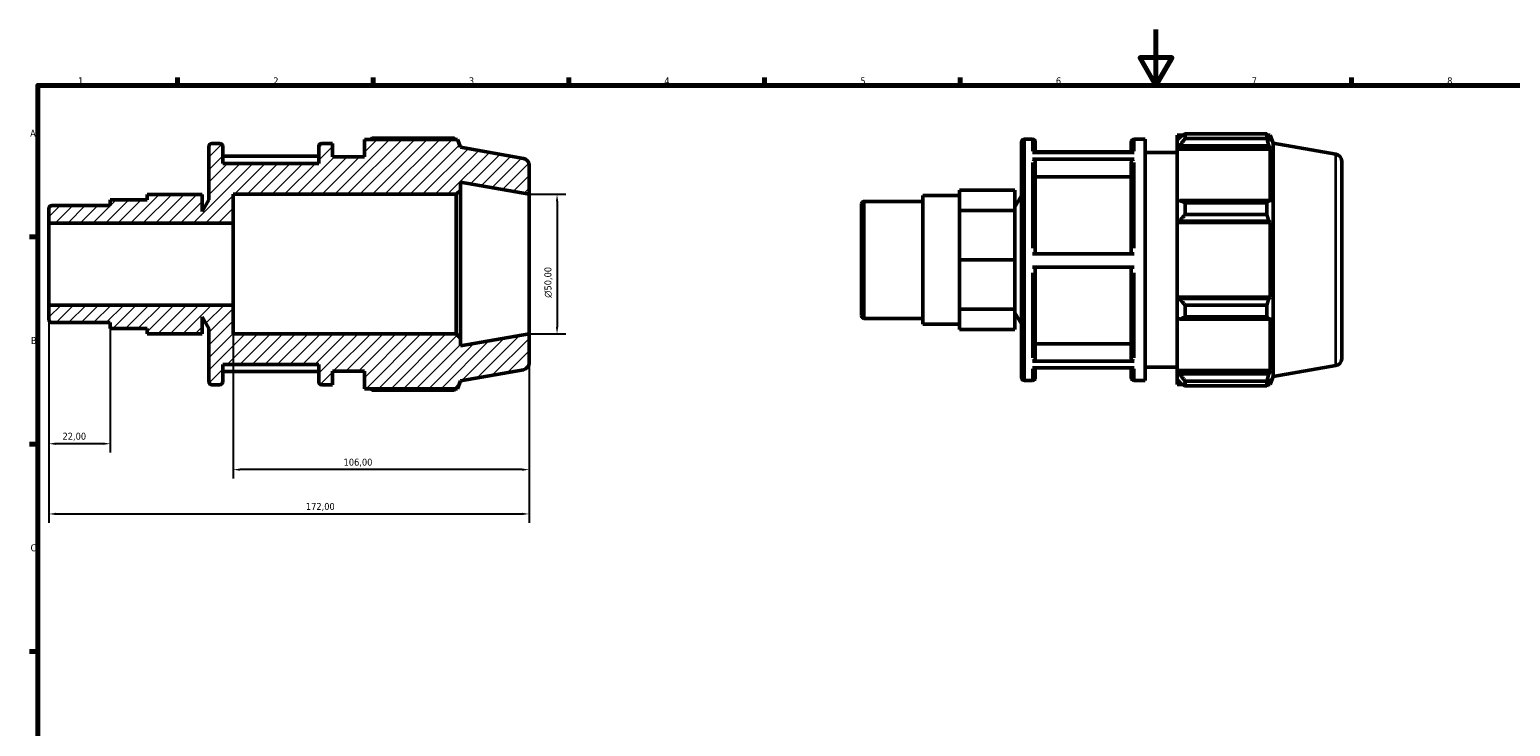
# Model space of a CAD drawing. Header units: millimetres. Extents: x 0 to 931, y 0 to 648.
# Tile 3 of 5: x 17 to 547, y 344 to 594. Entities that reach past the tile are written whole.
import ezdxf

# ---------------------------------------------------------------- set-up
doc = ezdxf.new("R2010")
doc.units = ezdxf.units.MM
for name, color, linetype, lineweight in [('Border (ISO)', 7, 'Continuous', 70), ('Dimension (ISO)', 7, 'Continuous', 25), ('Hatch (ISO)', 7, 'Continuous', 18), ('Visible (ISO)', 7, 'Continuous', 50), ('Visible Narrow (ISO)', 7, 'Continuous', 35)]:
    doc.layers.add(name, color=color, linetype=linetype, lineweight=lineweight)
doc.styles.add('Note Text (ISO)', font='tahoma.ttf')
doc.dimstyles.new('Default (ISO)', dxfattribs={"dimtxt": 2.5, "dimasz": 2.5, "dimexe": 3.175, "dimexo": 0, "dimgap": 0.762, "dimtad": 1, "dimrnd": 1e-08, "dimzin": 0, "dimtxsty": 'Note Text (ISO)', "dimcen": 0.09, "dimdle": 10, "dimclrd": 256, "dimclre": 256, "dimclrt": 256, "dimazin": 0, "dimtfac": 1.40208, "dimtmove": 0, "dimatfit": 3, "dimfxl": 1, "dimtolj": 1, "dimtzin": 0, "dimlwd": -1, "dimlwe": -1, "dimarcsym": 0})

# ---------------------------------------------------------------- blocks, each defined once
blk = doc.blocks.new('Borders Default Border')
at = {"layer": 'Border (ISO)'}
for p, q in [((70.08, 574), (70.08, 576.9)), ((140.17, 574), (140.17, 576.9)), ((210.25, 574), (210.25, 576.9)), ((280.33, 574), (280.33, 576.9)), ((350.42, 574), (350.42, 576.9)), ((490.58, 574), (490.58, 576.9)), ((20, 519.75), (17.1, 519.75)), ((20, 445.5), (17.1, 445.5)), ((20, 371.25), (17.1, 371.25))]:
    blk.add_line(p, q, dxfattribs=at)
at = {"layer": 'Border (ISO)', "flags": 128}
for points in [[(420.5, 594), (420.5, 574), (414.73, 584), (426.27, 584), (420.5, 574)], [(20, 20), (20, 574), (821, 574), (821, 20), (20, 20)]]:
    blk.add_lwpolyline(points, dxfattribs=at)
at = {"layer": 'Border (ISO)', "color": 232, "true_color": 0xca0064, "char_height": 2.5, "attachment_point": 7, "style": 'Note Text (ISO)'}
for s, insert in [('1', (34.48, 574.4)), ('2', (104.37, 574.4)), ('3', (174.43, 574.35)), ('4', (244.42, 574.4)), ('5', (314.64, 574.35)), ('6', (384.66, 574.35)), ('7', (454.77, 574.4)), ('8', (524.81, 574.34)), ('A', (17.29, 555.62)), ('B', (17.59, 481.38)), ('C', (17.43, 407.08))]:
    blk.add_mtext(s, dxfattribs=dict(at, insert=insert))
blk = doc.blocks.new('*D7')
at = {"layer": 'Defpoints', "color": 0, "transparency": 16777216}
for p in [(196, 535), (196, 485), (206, 485)]:
    blk.add_point(p, dxfattribs=at)
at = {"layer": 'Dimension (ISO)', "transparency": 16777216}
for p, q in [((196, 535), (209.18, 535)), ((206, 532.5), (206, 487.5)), ((196, 485), (209.18, 485))]:
    blk.add_line(p, q, dxfattribs=at)
for points in [[(205.58, 532.5), (206.42, 532.5), (206, 535)], [(205.58, 487.5), (206.42, 487.5), (206, 485)]]:
    blk.add_solid(points, dxfattribs=at)
at = {"layer": 'Dimension (ISO)', "color": 232, "true_color": 0xca0064, "transparency": 16777216, "insert": (201.48, 497.94), "char_height": 2.5, "attachment_point": 1, "rotation": 90, "style": 'Note Text (ISO)'}
blk.add_mtext('\\A1;\\fAIGDT|b0|i0;\\H2.5000;\\ln\\fTahoma|b0|i0;\\H2.5000;50,00', dxfattribs=at)
blk = doc.blocks.new('*D8')
at = {"layer": 'Defpoints', "color": 0, "transparency": 16777216}
for p in [(90, 495.33), (196, 485), (90, 436.37)]:
    blk.add_point(p, dxfattribs=at)
at = {"layer": 'Dimension (ISO)', "transparency": 16777216}
for p, q in [((90, 495.33), (90, 433.19)), ((196, 485), (196, 433.19)), ((193.5, 436.37), (92.5, 436.37))]:
    blk.add_line(p, q, dxfattribs=at)
for points in [[(92.5, 436.78), (92.5, 435.95), (90, 436.37)], [(193.5, 436.78), (193.5, 435.95), (196, 436.37)]]:
    blk.add_solid(points, dxfattribs=at)
at = {"layer": 'Dimension (ISO)', "color": 232, "true_color": 0xca0064, "transparency": 16777216, "insert": (129.55, 440.3), "char_height": 2.5, "attachment_point": 1, "style": 'Note Text (ISO)'}
blk.add_mtext('\\A1;106,00', dxfattribs=at)
blk = doc.blocks.new('*D9')
at = {"layer": 'Defpoints', "color": 0, "transparency": 16777216}
for p in [(24, 495.33), (46, 486.95), (24, 445.65)]:
    blk.add_point(p, dxfattribs=at)
at = {"layer": 'Dimension (ISO)', "transparency": 16777216}
for p, q in [((24, 495.33), (24, 442.47)), ((46, 486.95), (46, 442.47)), ((43.5, 445.65), (26.5, 445.65))]:
    blk.add_line(p, q, dxfattribs=at)
for points in [[(26.5, 446.07), (26.5, 445.23), (24, 445.65)], [(43.5, 446.07), (43.5, 445.23), (46, 445.65)]]:
    blk.add_solid(points, dxfattribs=at)
at = {"layer": 'Dimension (ISO)', "color": 232, "true_color": 0xca0064, "transparency": 16777216, "insert": (28.89, 449.59), "char_height": 2.5, "attachment_point": 1, "style": 'Note Text (ISO)'}
blk.add_mtext('\\A1;22,00', dxfattribs=at)
blk = doc.blocks.new('*D10')
at = {"layer": 'Defpoints', "color": 0, "transparency": 16777216}
for p in [(24, 495.33), (196, 485), (196, 420.5)]:
    blk.add_point(p, dxfattribs=at)
at = {"layer": 'Dimension (ISO)', "transparency": 16777216}
for p, q in [((24, 495.33), (24, 417.32)), ((196, 485), (196, 417.32)), ((26.5, 420.5), (193.5, 420.5))]:
    blk.add_line(p, q, dxfattribs=at)
for points in [[(26.5, 420.92), (26.5, 420.08), (24, 420.5)], [(193.5, 420.92), (193.5, 420.08), (196, 420.5)]]:
    blk.add_solid(points, dxfattribs=at)
at = {"layer": 'Dimension (ISO)', "color": 232, "true_color": 0xca0064, "transparency": 16777216, "insert": (116.05, 424.44), "char_height": 2.5, "attachment_point": 1, "style": 'Note Text (ISO)'}
blk.add_mtext('\\A1;172,00', dxfattribs=at)

msp = doc.modelspace()

# ---------------------------------------------------------------- hatches: boundary and pattern name
at = {"layer": 'Hatch (ISO)'}
h = msp.add_hatch(dxfattribs=at)
h.set_pattern_fill('ANSI31', color=256, scale=25.4, style=0)
h.set_pattern_definition([(45, (0, 0), (-2.245064, 2.245064), [])])
edge = h.paths.add_edge_path()
edge.add_ellipse((193.5, 474.598), major_axis=(0.434, -2.462), ratio=1, start_angle=0, end_angle=80)
edge.add_line((196, 474.598), (196, 485))
edge.add_line((196, 485), (171.429, 480.667))
edge.add_line((171.429, 480.667), (171.429, 483.5))
edge.add_line((171.429, 483.5), (169.929, 485))
edge.add_line((169.929, 485), (90, 485))
edge.add_line((90, 485), (90, 495.332))
edge.add_line((90, 495.332), (24, 495.332))
edge.add_line((24, 495.332), (24, 490.045))
edge.add_ellipse((25, 490.045), major_axis=(-1, 0), ratio=1, start_angle=0, end_angle=90)
edge.add_line((25, 489.045), (46, 489.045))
edge.add_line((46, 489.045), (46, 486.949))
edge.add_line((46, 486.95), (59.165, 486.95))
edge.add_line((59.165, 486.95), (59.165, 485.05))
edge.add_line((59.165, 485.05), (78.914, 485.05))
edge.add_line((78.914, 485.05), (78.914, 491.14))
edge.add_line((78.914, 491.14), (81.333, 486.949))
edge.add_line((81.333, 486.95), (81.333, 467.8))
edge.add_ellipse((82.333, 467.8), major_axis=(-1, 0), ratio=1, start_angle=0, end_angle=90)
edge.add_line((82.333, 466.8), (85.248, 466.8))
edge.add_ellipse((85.248, 467.8), major_axis=(0, -1), ratio=1, start_angle=0, end_angle=90)
edge.add_line((86.248, 467.8), (86.248, 474))
edge.add_line((86.248, 474), (120.648, 474))
edge.add_line((120.648, 474), (120.648, 467.8))
edge.add_ellipse((121.648, 467.8), major_axis=(-1, 0), ratio=1, start_angle=0, end_angle=90)
edge.add_line((121.648, 466.8), (125.562, 466.8))
edge.add_line((125.562, 466.8), (125.562, 471.6))
edge.add_line((125.562, 471.6), (137.029, 471.6))
edge.add_line((137.029, 471.6), (137.029, 465.36))
edge.add_line((137.029, 465.36), (170.407, 465.36))
edge.add_line((170.407, 465.36), (171.429, 468.167))
edge.add_line((171.429, 468.167), (193.934, 472.136))
edge = h.paths.add_edge_path()
edge.add_ellipse((193.5, 545.402), major_axis=(2.5, 0), ratio=1, start_angle=0, end_angle=80)
edge.add_line((193.934, 547.864), (171.429, 551.833))
edge.add_line((171.429, 551.833), (170.407, 554.64))
edge.add_line((170.407, 554.64), (137.029, 554.64))
edge.add_line((137.029, 554.64), (137.029, 548.4))
edge.add_line((137.029, 548.4), (125.562, 548.4))
edge.add_line((125.562, 548.4), (125.562, 553.2))
edge.add_line((125.562, 553.2), (121.648, 553.2))
edge.add_ellipse((121.648, 552.2), major_axis=(0, 1), ratio=1, start_angle=0, end_angle=90)
edge.add_line((120.648, 552.2), (120.648, 546))
edge.add_line((120.648, 546), (86.248, 546))
edge.add_line((86.248, 546), (86.248, 552.2))
edge.add_ellipse((85.248, 552.2), major_axis=(1, 0), ratio=1, start_angle=0, end_angle=90)
edge.add_line((85.248, 553.2), (82.333, 553.2))
edge.add_ellipse((82.333, 552.2), major_axis=(0, 1), ratio=1, start_angle=0, end_angle=90)
edge.add_line((81.333, 552.2), (81.333, 533.051))
edge.add_line((81.333, 533.051), (78.914, 528.86))
edge.add_line((78.914, 528.86), (78.914, 534.95))
edge.add_line((78.914, 534.95), (59.165, 534.95))
edge.add_line((59.165, 534.95), (59.165, 533.05))
edge.add_line((59.165, 533.051), (46, 533.051))
edge.add_line((46, 533.051), (46, 530.955))
edge.add_line((46, 530.955), (25, 530.955))
edge.add_ellipse((25, 529.955), major_axis=(0, 1), ratio=1, start_angle=0, end_angle=90)
edge.add_line((24, 529.955), (24, 524.668))
edge.add_line((24, 524.668), (90, 524.668))
edge.add_line((90, 524.668), (90, 535))
edge.add_line((90, 535), (169.929, 535))
edge.add_line((169.929, 535), (171.429, 536.5))
edge.add_line((171.429, 536.5), (171.429, 539.333))
edge.add_line((171.429, 539.333), (196, 535))
edge.add_line((196, 535), (196, 545.402))

# ---------------------------------------------------------------- linework, layer by layer
at = {"layer": 'Visible (ISO)'}
for p, q in [((81.333, 552.2), (81.333, 533.051)), ((85.248, 553.2), (82.333, 553.2)), ((86.248, 546), (86.248, 552.2)), ((120.648, 552.2), (120.648, 546)), ((125.562, 553.2), (121.648, 553.2)), ((125.562, 548.4), (125.562, 553.2)), ((170.407, 554.64), (137.029, 554.64)), ((137.029, 554.64), (137.029, 548.4)), ((169.184, 555.165), (139.909, 555.165)), ((171.429, 551.833), (170.407, 554.64)), ((193.934, 547.864), (171.429, 551.833)), ((372.365, 469.32), (372.365, 553.72)), ((373.365, 554.72), (376.279, 554.72)), ((377.279, 553.72), (377.279, 549.972)), ((411.679, 549.972), (411.679, 553.72)), ((412.679, 554.72), (416.593, 554.72)), ((416.593, 468.32), (416.593, 554.72)), ((428.06, 556.16), (428.06, 554.551)), ((428.06, 556.16), (430.103, 556.16)), ((429.02, 555.467), (428.06, 554.551)), ((428.06, 551.542), (428.06, 554.551)), ((428.06, 551.542), (429.02, 552.393)), ((429.02, 552.393), (460.914, 552.393)), ((430.94, 556.684), (430.94, 554.949)), ((430.94, 556.684), (460.215, 556.684)), ((460.215, 554.949), (430.94, 554.949)), ((460.215, 554.949), (460.215, 556.684)), ((460.52, 556.16), (461.438, 556.16)), ((461.438, 554.094), (460.914, 555.467)), ((460.914, 552.393), (461.438, 551.116)), ((462.46, 553.352), (461.438, 556.16)), ((461.438, 554.094), (461.438, 556.16)), ((462.46, 469.687), (462.46, 553.352)), ((484.965, 549.384), (462.46, 553.352)), ((120.648, 548.656), (86.248, 548.656)), ((137.029, 548.4), (125.562, 548.4)), ((376.279, 549.972), (412.679, 549.972)), ((412.679, 547.55), (376.279, 547.55)), ((411.679, 550.176), (377.279, 550.176)), ((377.279, 546.682), (377.279, 513.694)), ((411.679, 513.694), (411.679, 546.682)), ((416.593, 549.92), (428.06, 549.92)), ((428.06, 551.116), (428.06, 551.542)), ((428.06, 551.116), (428.06, 532.354)), ((428.06, 551.116), (461.438, 551.116)), ((461.438, 532.132), (461.438, 551.116)), ((487.031, 546.922), (487.031, 476.118)), ((120.648, 546), (86.248, 546)), ((196, 535), (196, 545.402)), ((411.679, 541.301), (377.279, 541.301)), ((169.929, 535), (171.429, 536.5)), ((171.429, 536.5), (171.429, 539.333)), ((171.429, 539.333), (196, 535)), ((171.429, 483.5), (171.429, 536.5)), ((350.197, 532.816), (350.197, 536.469)), ((369.945, 536.469), (350.197, 536.469)), ((369.945, 529.162), (369.945, 536.469)), ((46, 530.955), (25, 530.955)), ((59.165, 533.051), (46, 533.051)), ((46, 533.051), (46, 530.955)), ((78.914, 534.95), (59.165, 534.95)), ((59.165, 534.95), (59.165, 533.051)), ((78.914, 528.86), (78.914, 534.95)), ((81.333, 533.051), (78.914, 528.86)), ((90, 524.668), (90, 535)), ((90, 535), (169.929, 535)), ((169.929, 535), (169.929, 485)), ((196, 485), (196, 535)), ((315.031, 491.565), (315.031, 531.475)), ((316.031, 532.475), (337.031, 532.475)), ((337.031, 488.469), (337.031, 534.57)), ((337.031, 534.57), (350.197, 534.57)), ((350.197, 529.162), (350.197, 532.816)), ((369.945, 530.379), (372.365, 534.57)), ((429.02, 532.797), (428.06, 532.354)), ((428.06, 525.088), (428.06, 532.354)), ((460.914, 532.797), (429.02, 532.797)), ((430.94, 531.963), (430.94, 527.773)), ((430.94, 531.963), (460.215, 531.963)), ((460.215, 527.773), (460.215, 531.963)), ((461.438, 532.132), (460.914, 532.797)), ((24, 529.955), (24, 524.668)), ((350.197, 520.341), (350.197, 529.162)), ((369.945, 529.162), (350.197, 529.162)), ((369.945, 511.52), (369.945, 529.162)), ((428.06, 525.088), (429.02, 525.376)), ((428.06, 524.943), (428.06, 525.088)), ((429.02, 525.376), (460.914, 525.376)), ((460.215, 527.773), (430.94, 527.773)), ((460.914, 525.376), (461.438, 524.943)), ((24, 524.668), (90, 524.668)), ((24, 495.332), (24, 524.668)), ((90, 495.332), (90, 524.668)), ((350.197, 511.52), (350.197, 520.341)), ((428.06, 524.943), (428.06, 498.096)), ((428.06, 524.943), (461.438, 524.943)), ((461.438, 498.096), (461.438, 524.943)), ((369.945, 511.52), (350.197, 511.52)), ((350.197, 502.699), (350.197, 511.52)), ((369.945, 493.878), (369.945, 511.52)), ((376.279, 513.694), (412.679, 513.694)), ((412.679, 508.894), (376.279, 508.894)), ((377.279, 508.894), (377.279, 476.109)), ((411.679, 476.109), (411.679, 508.894)), ((350.197, 493.878), (350.197, 502.699)), ((90, 495.332), (24, 495.332)), ((24, 495.332), (24, 490.045)), ((90, 485), (90, 495.332)), ((369.945, 493.878), (350.197, 493.878)), ((350.197, 490.224), (350.197, 493.878)), ((369.945, 486.57), (369.945, 493.878)), ((428.06, 497.952), (428.06, 498.096)), ((428.06, 498.096), (461.438, 498.096)), ((428.06, 490.686), (428.06, 497.952)), ((429.02, 497.663), (428.06, 497.952)), ((460.914, 497.663), (429.02, 497.663)), ((430.94, 495.267), (430.94, 491.076)), ((430.94, 495.267), (460.215, 495.267)), ((460.215, 491.076), (460.215, 495.267)), ((461.438, 498.096), (460.914, 497.663)), ((25, 489.045), (46, 489.045)), ((46, 489.045), (46, 486.95)), ((78.914, 485.05), (78.914, 491.14)), ((78.914, 491.14), (81.333, 486.95)), ((316.031, 490.565), (337.031, 490.565)), ((337.031, 488.469), (350.197, 488.469)), ((350.197, 486.57), (350.197, 490.224)), ((369.945, 492.66), (372.365, 488.469)), ((428.06, 490.686), (429.02, 490.242)), ((428.06, 490.686), (428.06, 471.924)), ((429.02, 490.242), (460.914, 490.242)), ((460.215, 491.076), (430.94, 491.076)), ((460.914, 490.242), (461.438, 490.907)), ((461.438, 471.924), (461.438, 490.907)), ((46, 486.95), (59.165, 486.95)), ((59.165, 486.95), (59.165, 485.05)), ((78.914, 485.05), (59.165, 485.05)), ((81.333, 486.95), (81.333, 467.8)), ((169.929, 485), (90, 485)), ((171.429, 483.5), (169.929, 485)), ((196, 485), (171.429, 480.667)), ((171.429, 480.667), (171.429, 483.5)), ((196, 474.598), (196, 485)), ((369.945, 486.57), (350.197, 486.57)), ((377.279, 481.487), (411.679, 481.487)), ((86.248, 467.8), (86.248, 474)), ((86.248, 474), (120.648, 474)), ((120.648, 474), (120.648, 467.8)), ((171.429, 468.167), (193.934, 472.136)), ((376.279, 475.242), (412.679, 475.242)), ((412.679, 472.864), (376.279, 472.864)), ((377.279, 472.864), (377.279, 469.32)), ((411.679, 469.32), (411.679, 472.864)), ((416.593, 473.12), (428.06, 473.12)), ((484.965, 473.656), (462.46, 469.687)), ((82.333, 466.8), (85.248, 466.8)), ((86.248, 471.548), (120.648, 471.548)), ((121.648, 466.8), (125.562, 466.8)), ((125.562, 466.8), (125.562, 471.6)), ((125.562, 471.6), (137.029, 471.6)), ((137.029, 471.6), (137.029, 465.36)), ((170.407, 465.36), (171.429, 468.167)), ((373.365, 468.32), (376.279, 468.32)), ((412.679, 468.32), (416.593, 468.32)), ((428.06, 471.498), (428.06, 471.924)), ((428.06, 471.924), (461.438, 471.924)), ((428.06, 468.488), (428.06, 471.498)), ((429.02, 470.646), (428.06, 471.498)), ((428.06, 468.488), (429.02, 467.573)), ((428.06, 468.488), (428.06, 466.88)), ((428.06, 466.88), (430.103, 466.88)), ((460.914, 470.646), (429.02, 470.646)), ((430.94, 468.091), (430.94, 466.355)), ((430.94, 468.091), (460.215, 468.091)), ((460.215, 466.355), (460.215, 468.091)), ((460.52, 466.88), (461.438, 466.88)), ((461.438, 471.924), (460.914, 470.646)), ((460.914, 467.573), (461.438, 468.946)), ((462.46, 469.687), (461.438, 466.88)), ((461.438, 466.88), (461.438, 468.946)), ((137.029, 465.36), (170.407, 465.36)), ((139.909, 464.835), (169.184, 464.835)), ((460.215, 466.355), (430.94, 466.355))]:
    msp.add_line(p, q, dxfattribs=at)
for centre, radius, start, end in [((82.333, 552.2), 1, 90, 180), ((85.248, 552.2), 1, 0, 90), ((121.648, 552.2), 1, 90, 180), ((373.365, 553.72), 1, 90, 180), ((376.279, 553.72), 1, 0, 90), ((412.679, 553.72), 1, 90, 180), ((193.5, 545.402), 2.5, 0, 80), ((484.531, 546.922), 2.5, 0, 80), ((25, 529.955), 1, 90, 180), ((316.031, 531.475), 1, 90, 180), ((25, 490.045), 1, 180, 270), ((316.031, 491.565), 1, 180, 270), ((193.5, 474.598), 2.5, 280, 0), ((484.531, 476.118), 2.5, 280, 0), ((82.333, 467.8), 1, 180, 270), ((85.248, 467.8), 1, 270, 0), ((121.648, 467.8), 1, 180, 270), ((373.365, 469.32), 1, 180, 270), ((376.279, 469.32), 1, 270, 0), ((412.679, 469.32), 1, 180, 270)]:
    msp.add_arc(centre, radius, start, end, dxfattribs=at)
for points, weights in [([(139.072, 554.64), (139.483, 554.9), (139.909, 555.165)], [1.00958062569, 1.01124629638, 1.01276464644]), ([(169.488, 554.64), (169.339, 554.9), (169.184, 555.165)], [1.00109127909, 1.0006196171, 1]), ([(430.94, 556.684), (429.941, 556.063), (429.02, 555.467)], [1.01276464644, 1.00920776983, 1.00484243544]), ([(429.02, 552.393), (429.941, 553.645), (430.94, 554.949)], [1.00484243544, 1.00920776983, 1.01276464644]), ([(460.215, 556.684), (460.578, 556.063), (460.914, 555.467)], [1, 1.001455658, 1.00209473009]), ([(460.914, 552.393), (460.578, 553.645), (460.215, 554.949)], [1.00209473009, 1.001455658, 1]), ([(430.94, 531.963), (429.941, 532.389), (429.02, 532.797)], [1.01276464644, 1.00920776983, 1.00484243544]), ([(460.215, 531.963), (460.578, 532.389), (460.914, 532.797)], [1, 1.001455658, 1.00209473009]), ([(429.02, 525.376), (429.941, 526.55), (430.94, 527.773)], [1.00484243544, 1.00920776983, 1.01276464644]), ([(460.914, 525.376), (460.578, 526.55), (460.215, 527.773)], [1.00209473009, 1.001455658, 1]), ([(430.94, 495.267), (429.941, 496.489), (429.02, 497.663)], [1.01276464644, 1.00920776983, 1.00484243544]), ([(460.215, 495.267), (460.578, 496.489), (460.914, 497.663)], [1, 1.001455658, 1.00209473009]), ([(429.02, 490.242), (429.941, 490.651), (430.94, 491.076)], [1.00484243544, 1.00920776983, 1.01276464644]), ([(460.914, 490.242), (460.578, 490.651), (460.215, 491.076)], [1.00209473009, 1.001455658, 1]), ([(430.94, 468.091), (429.941, 469.395), (429.02, 470.646)], [1.01276464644, 1.00920776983, 1.00484243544]), ([(429.02, 467.573), (429.941, 466.976), (430.94, 466.355)], [1.00484243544, 1.00920776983, 1.01276464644]), ([(460.215, 468.091), (460.578, 469.395), (460.914, 470.646)], [1, 1.001455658, 1.00209473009]), ([(460.914, 467.573), (460.578, 466.976), (460.215, 466.355)], [1.00209473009, 1.001455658, 1]), ([(139.909, 464.835), (139.483, 465.1), (139.072, 465.36)], [1.01276464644, 1.01124629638, 1.00958062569]), ([(169.184, 464.835), (169.339, 465.1), (169.488, 465.36)], [1, 1.0006196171, 1.00109127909])]:
    msp.add_rational_spline(points, weights, degree=2, dxfattribs=at)
for points, knots in [([(376.279, 547.55), (376.402, 547.55), (376.547, 547.525), (376.775, 547.443), (376.898, 547.372), (377.073, 547.22), (377.155, 547.113), (377.25, 546.915), (377.279, 546.789), (377.279, 546.682)], [0, 0, 0, 0, 0.03700186, 0.03700186, 0.07403875, 0.07403875, 0.11111911, 0.11111911, 0.14823724, 0.14823724, 0.14823724, 0.14823724]), ([(411.679, 546.682), (411.679, 546.789), (411.708, 546.915), (411.802, 547.113), (411.885, 547.22), (412.059, 547.372), (412.182, 547.443), (412.41, 547.525), (412.555, 547.55), (412.679, 547.55)], [0.44472334, 0.44472334, 0.44472334, 0.44472334, 0.48184147, 0.48184147, 0.51892182, 0.51892182, 0.55595871, 0.55595871, 0.59296057, 0.59296057, 0.59296057, 0.59296057]), ([(377.279, 476.109), (377.279, 476.002), (377.25, 475.876), (377.155, 475.678), (377.073, 475.571), (376.899, 475.42), (376.775, 475.349), (376.547, 475.267), (376.402, 475.242), (376.279, 475.242)], [0.44458629, 0.44458629, 0.44458629, 0.44458629, 0.48167476, 0.48167476, 0.51873737, 0.51873737, 0.55577022, 0.55577022, 0.59277908, 0.59277908, 0.59277908, 0.59277908]), ([(412.679, 475.242), (412.555, 475.242), (412.41, 475.267), (412.182, 475.349), (412.059, 475.42), (411.885, 475.571), (411.802, 475.678), (411.708, 475.876), (411.679, 476.002), (411.679, 476.109)], [0, 0, 0, 0, 0.03700886, 0.03700886, 0.0740417, 0.0740417, 0.11110431, 0.11110431, 0.14819278, 0.14819278, 0.14819278, 0.14819278])]:
    msp.add_open_spline(points, degree=3, knots=knots, dxfattribs=at)
at = {"layer": 'Visible Narrow (ISO)'}
for p, q in [((373.365, 554.188), (373.365, 468.852)), ((376.279, 550.427), (376.279, 554.708)), ((412.679, 554.708), (412.679, 550.427)), ((376.279, 515.71), (376.279, 546.395)), ((412.679, 546.395), (412.679, 515.71)), ((484.965, 474.122), (484.965, 548.918)), ((316.031, 532.217), (316.031, 490.823)), ((376.279, 476.379), (376.279, 506.879)), ((412.679, 506.879), (412.679, 476.379)), ((376.279, 468.331), (376.279, 472.428)), ((412.679, 472.428), (412.679, 468.331))]:
    msp.add_line(p, q, dxfattribs=at)

# ---------------------------------------------------------------- block references
msp.add_blockref('Borders Default Border', (0, 0))

# ---------------------------------------------------------------- dimensions: what is measured, and where the dimension line sits
at = {"layer": 'Dimension (ISO)'}
dim = msp.add_linear_dim(base=(206, 485), p1=(196, 535), p2=(196, 485), angle=90, text='\\fAIGDT|b0|i0;\\H2.5000;\\ln\\fTahoma|b0|i0;\\H2.5000;<>', dimstyle='Default (ISO)', override={"dimdec": 2, "dimtp": 0, "dimtm": 0, "dimtdec": 2, "dimtofl": 0, "dimatfit": 1}, dxfattribs=at)
dim.commit()
dim.dimension.update_dxf_attribs({"geometry": '*D7', "text_midpoint": (206, 503.5), "dimtype": 160})
for base, p1, p2, picture, middle in [((24, 445.65), (46, 486.95), (24, 495.332), '*D9', (33, 445.65)), ((196, 420.5), (24, 495.332), (196, 485), '*D10', (121, 420.5)), ((90, 436.366), (196, 485), (90, 495.332), '*D8', (134.5, 436.366))]:
    dim = msp.add_linear_dim(base=base, p1=p1, p2=p2, angle=180, dimstyle='Default (ISO)', override={"dimdec": 2, "dimtp": 0, "dimtm": 0, "dimtdec": 2, "dimtofl": 0, "dimatfit": 1}, dxfattribs=at)
    dim.commit()
    dim.dimension.update_dxf_attribs({"geometry": picture, "text_midpoint": middle, "dimtype": 160})

doc.saveas('drawing.dxf')
